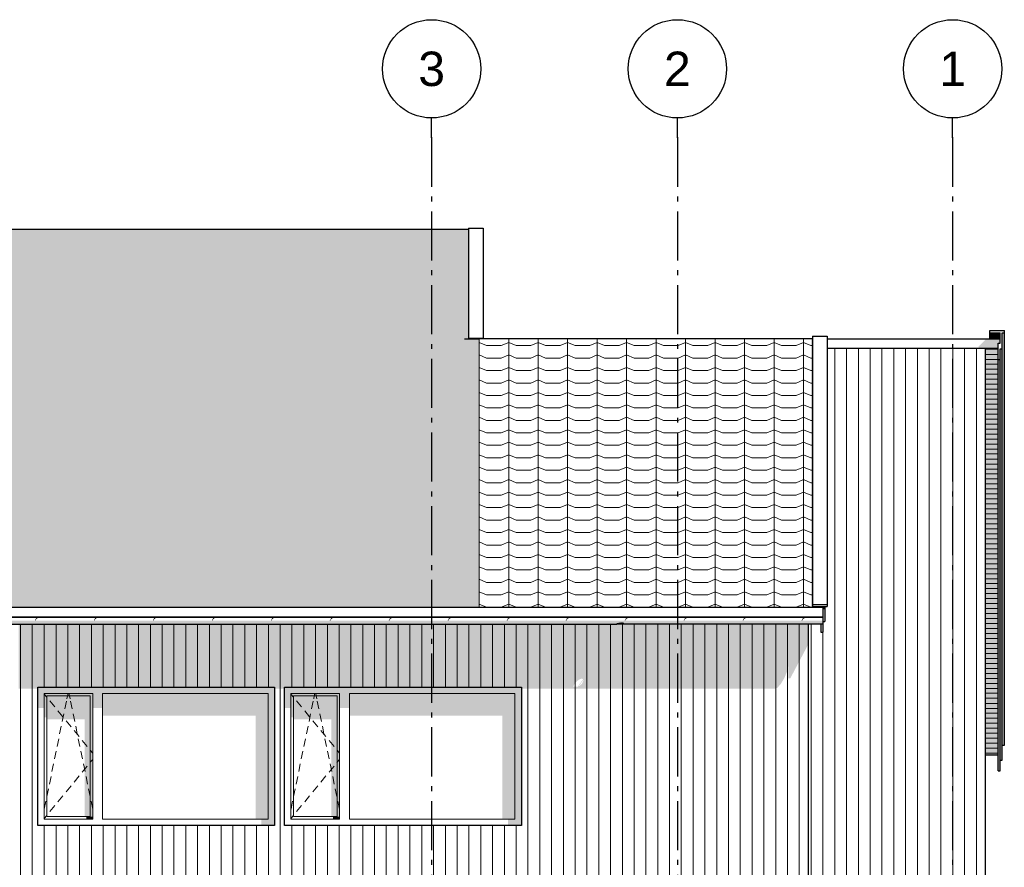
# Model space of a CAD drawing. Header units: millimetres. Extents: x 137515 to 177469, y 32746 to 50300.
# Tile 6 of 6: x 161766 to 171783, y 41676 to 50300. Entities that reach past the tile are written whole.
import ezdxf
from ezdxf.enums import TextEntityAlignment as Align

# ---------------------------------------------------------------- set-up
doc = ezdxf.new("R2010")
doc.units = ezdxf.units.MM
doc.header["$LTSCALE"] = 0.5
doc.header["$MEASUREMENT"] = 0
doc.linetypes.add('Akselinje', pattern=[1500, 1000, -200, 100, -200])
doc.linetypes.add('PLINE', pattern=[0])
for name, color, linetype in [('0(Nye konstruksjoner)', 7, 'Continuous'), ('23-- Yttervegger(Nye konstruksjoner)', 7, 'Continuous'), ('244- Vinduer_ dører_ foldevegger(Nye konstruksjoner)', 7, 'Continuous'), ('26-- Yttertak(Nye konstruksjoner)', 7, 'Continuous'), ('269- Andre deler av yttertak(Nye konstruksjoner)', 7, 'Continuous'), ('82-- Modullinjer(Nye konstruksjoner)', 7, 'Continuous')]:
    doc.layers.add(name, color=color, linetype=linetype)
for name, color, linetype, lineweight in [('234- Vinduer_ dører_ porter(Nye konstruksjoner)', 7, 'Continuous', 0), ('235- Utvendig kledning og overflate(Nye konstruksjoner)', 7, 'Continuous', 0), ('262- Taktekking(Nye konstruksjoner)', 7, 'Continuous', 0)]:
    doc.layers.add(name, color=color, linetype=linetype, lineweight=lineweight)
doc.styles.add('GENERATED_STYLE_1', font='arial.ttf')

# ---------------------------------------------------------------- blocks, each defined once
blk = doc.blocks.new('*X1', base_point=(-14542394, 0))
at = {"layer": '235- Utvendig kledning og overflate(Nye konstruksjoner)', "linetype": 'PLINE'}
for p, q in [((161775, 44151), (161775, 44003)), ((161775, 44000), (161775, 44151)), ((161895, 44151), (161895, 44003)), ((161895, 44000), (161895, 44151)), ((162015, 44151), (162015, 44003)), ((162015, 44000), (162015, 44151)), ((162136, 44151), (162136, 44003)), ((162136, 44000), (162136, 44151)), ((162256, 44151), (162256, 44003)), ((162256, 44000), (162256, 44151)), ((162376, 44151), (162376, 44003)), ((162376, 44000), (162376, 44151)), ((162496, 44151), (162496, 44003)), ((162496, 44000), (162496, 44151)), ((162616, 44151), (162616, 44003)), ((162616, 44000), (162616, 44151)), ((162736, 44151), (162736, 44003)), ((162736, 44000), (162736, 44151)), ((162856, 44151), (162856, 44003)), ((162856, 44000), (162856, 44151)), ((162976, 44151), (162976, 44003)), ((162976, 44000), (162976, 44151)), ((163096, 44151), (163096, 44003)), ((163096, 44000), (163096, 44151)), ((163216, 44151), (163216, 44003)), ((163216, 44000), (163216, 44151)), ((163336, 44151), (163336, 44003)), ((163336, 44000), (163336, 44151)), ((163456, 44151), (163456, 44003)), ((163456, 44000), (163456, 44151)), ((163576, 44151), (163576, 44003)), ((163576, 44000), (163576, 44151)), ((163696, 44151), (163696, 44003)), ((163696, 44000), (163696, 44151)), ((163816, 44151), (163816, 44003)), ((163816, 44000), (163816, 44151)), ((163936, 44151), (163936, 44003)), ((163936, 44000), (163936, 44151)), ((164056, 44151), (164056, 44003)), ((164056, 44000), (164056, 44151)), ((164176, 44151), (164176, 44003)), ((164176, 44000), (164176, 44151)), ((164296, 44151), (164296, 44003)), ((164296, 44000), (164296, 44151)), ((164416, 44151), (164416, 44003)), ((164416, 44000), (164416, 44151)), ((164536, 44151), (164536, 44003)), ((164536, 44000), (164536, 44151)), ((164656, 44151), (164656, 44003)), ((164656, 44000), (164656, 44151)), ((164776, 44151), (164776, 44003)), ((164776, 44000), (164776, 44151)), ((164896, 44151), (164896, 44003)), ((164896, 44000), (164896, 44151)), ((165016, 44151), (165016, 44003)), ((165016, 44000), (165016, 44151)), ((165136, 44151), (165136, 44003)), ((165136, 44000), (165136, 44151)), ((165256, 44151), (165256, 44003)), ((165256, 44000), (165256, 44151)), ((165376, 44151), (165376, 44003)), ((165376, 44000), (165376, 44151)), ((165496, 44151), (165496, 44003)), ((165496, 44000), (165496, 44151)), ((165616, 44151), (165616, 44003)), ((165616, 44000), (165616, 44151)), ((165736, 44151), (165736, 44003)), ((165736, 44000), (165736, 44151)), ((165856, 44151), (165856, 44003)), ((165856, 44000), (165856, 44151)), ((165977, 44151), (165977, 44003)), ((165977, 44000), (165977, 44151)), ((166097, 44151), (166097, 44003)), ((166097, 44000), (166097, 44151)), ((166217, 44151), (166217, 44003)), ((166217, 44000), (166217, 44151)), ((166337, 44151), (166337, 44003)), ((166337, 44000), (166337, 44151)), ((166457, 44151), (166457, 44003)), ((166457, 44000), (166457, 44151)), ((166577, 44151), (166577, 44003)), ((166577, 44000), (166577, 44151)), ((166697, 44151), (166697, 44003)), ((166697, 44000), (166697, 44151)), ((166817, 44151), (166817, 44003)), ((166817, 44000), (166817, 44151)), ((166937, 44151), (166937, 44003)), ((166937, 44000), (166937, 44151)), ((167057, 44151), (167057, 44003)), ((167057, 44000), (167057, 44151)), ((167177, 44151), (167177, 44003)), ((167177, 44000), (167177, 44151)), ((167297, 44151), (167297, 44003)), ((167297, 44000), (167297, 44151)), ((167417, 44151), (167417, 44003)), ((167417, 44000), (167417, 44151)), ((167537, 44151), (167537, 44003)), ((167537, 44000), (167537, 44151)), ((167657, 44151), (167657, 44003)), ((167657, 44000), (167657, 44151)), ((167777, 44151), (167777, 44003)), ((167777, 44000), (167777, 44151)), ((167897, 44151), (167897, 44003)), ((167897, 44000), (167897, 44151)), ((168017, 44151), (168017, 44003)), ((168017, 44000), (168017, 44151)), ((168137, 44151), (168137, 44003)), ((168137, 44000), (168137, 44151)), ((168257, 44151), (168257, 44003)), ((168257, 44000), (168257, 44151)), ((168377, 44151), (168377, 44003)), ((168377, 44000), (168377, 44151)), ((168497, 44151), (168497, 44003)), ((168497, 44000), (168497, 44151)), ((168617, 44151), (168617, 44003)), ((168617, 44000), (168617, 44151)), ((168737, 44151), (168737, 44003)), ((168737, 44000), (168737, 44151)), ((168857, 44151), (168857, 44003)), ((168857, 44000), (168857, 44151)), ((168977, 44151), (168977, 44003)), ((168977, 44000), (168977, 44151)), ((169097, 44151), (169097, 44003)), ((169097, 44000), (169097, 44151)), ((169217, 44151), (169217, 44003)), ((169217, 44000), (169217, 44151)), ((169337, 44151), (169337, 44003)), ((169337, 44000), (169337, 44151)), ((169457, 44151), (169457, 44003)), ((169457, 44000), (169457, 44151)), ((169577, 44151), (169577, 44003)), ((169577, 44000), (169577, 44151)), ((169697, 44151), (169697, 44003)), ((169697, 44000), (169697, 44151)), ((161775, 44003), (161775, 41300)), ((161775, 41300), (161775, 44000)), ((161895, 44003), (161895, 41300)), ((161895, 41300), (161895, 44000)), ((162015, 44003), (162015, 43510)), ((162015, 43510), (162015, 44000)), ((162136, 44003), (162136, 43510)), ((162136, 43510), (162136, 44000)), ((162256, 44003), (162256, 43510)), ((162256, 43510), (162256, 44000)), ((162376, 44003), (162376, 43510)), ((162376, 43510), (162376, 44000)), ((162496, 44003), (162496, 43510)), ((162496, 43510), (162496, 44000)), ((162616, 44003), (162616, 43510)), ((162616, 43510), (162616, 44000)), ((162736, 44003), (162736, 43510)), ((162736, 43510), (162736, 44000)), ((162856, 44003), (162856, 43510)), ((162856, 43510), (162856, 44000)), ((162976, 44003), (162976, 43510)), ((162976, 43510), (162976, 44000)), ((163096, 44003), (163096, 43510)), ((163096, 43510), (163096, 44000)), ((163216, 44003), (163216, 43510)), ((163216, 43510), (163216, 44000)), ((163336, 44003), (163336, 43510)), ((163336, 43510), (163336, 44000)), ((163456, 44003), (163456, 43510)), ((163456, 43510), (163456, 44000)), ((163576, 44003), (163576, 43510)), ((163576, 43510), (163576, 44000)), ((163696, 44003), (163696, 43510)), ((163696, 43510), (163696, 44000)), ((163816, 44003), (163816, 43510)), ((163816, 43510), (163816, 44000)), ((163936, 44003), (163936, 43510)), ((163936, 43510), (163936, 44000)), ((164056, 44003), (164056, 43510)), ((164056, 43510), (164056, 44000)), ((164176, 44003), (164176, 43510)), ((164176, 43510), (164176, 44000)), ((164296, 44003), (164296, 43510)), ((164296, 43510), (164296, 44000)), ((164416, 44003), (164416, 41300)), ((164416, 41300), (164416, 44000)), ((164536, 44003), (164536, 43510)), ((164536, 43510), (164536, 44000)), ((164656, 44003), (164656, 43510)), ((164656, 43510), (164656, 44000)), ((164776, 44003), (164776, 43510)), ((164776, 43510), (164776, 44000)), ((164896, 44003), (164896, 43510)), ((164896, 43510), (164896, 44000)), ((165016, 44003), (165016, 43510)), ((165016, 43510), (165016, 44000)), ((165136, 44003), (165136, 43510)), ((165136, 43510), (165136, 44000)), ((165256, 44003), (165256, 43510)), ((165256, 43510), (165256, 44000)), ((165376, 44003), (165376, 43510)), ((165376, 43510), (165376, 44000)), ((165496, 44003), (165496, 43510)), ((165496, 43510), (165496, 44000)), ((165616, 44003), (165616, 43510)), ((165616, 43510), (165616, 44000)), ((165736, 44003), (165736, 43510)), ((165736, 43510), (165736, 44000)), ((165856, 44003), (165856, 43510)), ((165856, 43510), (165856, 44000)), ((165977, 44003), (165977, 43510)), ((165977, 43510), (165977, 44000)), ((166097, 44003), (166097, 43510)), ((166097, 43510), (166097, 44000)), ((166217, 44003), (166217, 43510)), ((166217, 43510), (166217, 44000)), ((166337, 44003), (166337, 43510)), ((166337, 43510), (166337, 44000)), ((166457, 44003), (166457, 43510)), ((166457, 43510), (166457, 44000)), ((166577, 44003), (166577, 43510)), ((166577, 43510), (166577, 44000)), ((166697, 44003), (166697, 43510)), ((166697, 43510), (166697, 44000)), ((166817, 44003), (166817, 43510)), ((166817, 43510), (166817, 44000)), ((166937, 44003), (166937, 41300)), ((166937, 41300), (166937, 44000)), ((167057, 44003), (167057, 41300)), ((167057, 41300), (167057, 44000)), ((167177, 44003), (167177, 41300)), ((167177, 41300), (167177, 44000)), ((167297, 44003), (167297, 41300)), ((167297, 41300), (167297, 44000)), ((167417, 44003), (167417, 41300)), ((167417, 41300), (167417, 44000)), ((167537, 44003), (167537, 41300)), ((167537, 41300), (167537, 44000)), ((167657, 44003), (167657, 41300)), ((167657, 41300), (167657, 44000)), ((167777, 44003), (167777, 41300)), ((167777, 41300), (167777, 44000)), ((167897, 44003), (167897, 41300)), ((167897, 41300), (167897, 44000)), ((168017, 44003), (168017, 41300)), ((168017, 41300), (168017, 44000)), ((168137, 44003), (168137, 41300)), ((168137, 41300), (168137, 44000)), ((168257, 44003), (168257, 41300)), ((168257, 41300), (168257, 44000)), ((168377, 44003), (168377, 41300)), ((168377, 41300), (168377, 44000)), ((168497, 44003), (168497, 41300)), ((168497, 41300), (168497, 44000)), ((168617, 44003), (168617, 41300)), ((168617, 41300), (168617, 44000)), ((168737, 44003), (168737, 41300)), ((168737, 41300), (168737, 44000)), ((168857, 44003), (168857, 41300)), ((168857, 41300), (168857, 44000)), ((168977, 44003), (168977, 41300)), ((168977, 41300), (168977, 44000)), ((169097, 44003), (169097, 41300)), ((169097, 41300), (169097, 44000)), ((169217, 44003), (169217, 41300)), ((169217, 41300), (169217, 44000)), ((169337, 44003), (169337, 41300)), ((169337, 41300), (169337, 44000)), ((169457, 44003), (169457, 41300)), ((169457, 41300), (169457, 44000)), ((169577, 44003), (169577, 41300)), ((169577, 41300), (169577, 44000)), ((169697, 44003), (169697, 41300)), ((169697, 41300), (169697, 44000)), ((162015, 42100), (162015, 41300)), ((162015, 41300), (162015, 42100)), ((162136, 42100), (162136, 41300)), ((162136, 41300), (162136, 42100)), ((162256, 42100), (162256, 41300)), ((162256, 41300), (162256, 42100)), ((162376, 42100), (162376, 41300)), ((162376, 41300), (162376, 42100)), ((162496, 42100), (162496, 41300)), ((162496, 41300), (162496, 42100)), ((162616, 42100), (162616, 41300)), ((162616, 41300), (162616, 42100)), ((162736, 42100), (162736, 41300)), ((162736, 41300), (162736, 42100)), ((162856, 42100), (162856, 41300)), ((162856, 41300), (162856, 42100)), ((162976, 42100), (162976, 41300)), ((162976, 41300), (162976, 42100)), ((163096, 42100), (163096, 41300)), ((163096, 41300), (163096, 42100)), ((163216, 42100), (163216, 41300)), ((163216, 41300), (163216, 42100)), ((163336, 42100), (163336, 41300)), ((163336, 41300), (163336, 42100)), ((163456, 42100), (163456, 41300)), ((163456, 41300), (163456, 42100)), ((163576, 42100), (163576, 41300)), ((163576, 41300), (163576, 42100)), ((163696, 42100), (163696, 41300)), ((163696, 41300), (163696, 42100)), ((163816, 42100), (163816, 41300)), ((163816, 41300), (163816, 42100)), ((163936, 42100), (163936, 41300)), ((163936, 41300), (163936, 42100)), ((164056, 42100), (164056, 41300)), ((164056, 41300), (164056, 42100)), ((164176, 42100), (164176, 41300)), ((164176, 41300), (164176, 42100)), ((164296, 42100), (164296, 41300)), ((164296, 41300), (164296, 42100)), ((164536, 42100), (164536, 41300)), ((164536, 41300), (164536, 42100)), ((164656, 42100), (164656, 41300)), ((164656, 41300), (164656, 42100)), ((164776, 42100), (164776, 41300)), ((164776, 41300), (164776, 42100)), ((164896, 42100), (164896, 41300)), ((164896, 41300), (164896, 42100)), ((165016, 42100), (165016, 41300)), ((165016, 41300), (165016, 42100)), ((165136, 42100), (165136, 41300)), ((165136, 41300), (165136, 42100)), ((165256, 42100), (165256, 41300)), ((165256, 41300), (165256, 42100)), ((165376, 42100), (165376, 41300)), ((165376, 41300), (165376, 42100)), ((165496, 42100), (165496, 41300)), ((165496, 41300), (165496, 42100)), ((165616, 42100), (165616, 41300)), ((165616, 41300), (165616, 42100)), ((165736, 42100), (165736, 41300)), ((165736, 41300), (165736, 42100)), ((165856, 42100), (165856, 41300)), ((165856, 41300), (165856, 42100)), ((165977, 42100), (165977, 41300)), ((165977, 41300), (165977, 42100)), ((166097, 42100), (166097, 41300)), ((166097, 41300), (166097, 42100)), ((166217, 42100), (166217, 41300)), ((166217, 41300), (166217, 42100)), ((166337, 42100), (166337, 41300)), ((166337, 41300), (166337, 42100)), ((166457, 42100), (166457, 41300)), ((166457, 41300), (166457, 42100)), ((166577, 42100), (166577, 41300)), ((166577, 41300), (166577, 42100)), ((166697, 42100), (166697, 41300)), ((166697, 41300), (166697, 42100)), ((166817, 42100), (166817, 41300)), ((166817, 41300), (166817, 42100))]:
    blk.add_line(p, q, dxfattribs=at)
blk = doc.blocks.new('*X51', base_point=(-14542394, 0))
at = {"layer": '235- Utvendig kledning og overflate(Nye konstruksjoner)', "linetype": 'PLINE'}
for p, q in [((170058, 44800), (170058, 44003)), ((170058, 44000), (170058, 44800)), ((170178, 44800), (170178, 44003)), ((170178, 44000), (170178, 44800)), ((170298, 44800), (170298, 44003)), ((170298, 44000), (170298, 44800)), ((170418, 44800), (170418, 44003)), ((170418, 44000), (170418, 44800)), ((170538, 44800), (170538, 44003)), ((170538, 44000), (170538, 44800)), ((170658, 44800), (170658, 44003)), ((170658, 44000), (170658, 44800)), ((170778, 44800), (170778, 44003)), ((170778, 44000), (170778, 44800)), ((170898, 44800), (170898, 44003)), ((170898, 44000), (170898, 44800)), ((171018, 44800), (171018, 44003)), ((171018, 44000), (171018, 44800)), ((171138, 44800), (171138, 44003)), ((171138, 44000), (171138, 44800)), ((171258, 44800), (171258, 44003)), ((171258, 44000), (171258, 44800)), ((171378, 44800), (171378, 44003)), ((171378, 44000), (171378, 44800)), ((171498, 44800), (171498, 44003)), ((171498, 44000), (171498, 44800)), ((169818, 44151), (169818, 44003)), ((169818, 44000), (169818, 44151)), ((169938, 44151), (169938, 44003)), ((169938, 44000), (169938, 44151)), ((169818, 44003), (169818, 41300)), ((169818, 41300), (169818, 44000)), ((169938, 44003), (169938, 41300)), ((169938, 41300), (169938, 44000)), ((170058, 44003), (170058, 41300)), ((170058, 41300), (170058, 44000)), ((170178, 44003), (170178, 41300)), ((170178, 41300), (170178, 44000)), ((170298, 44003), (170298, 41300)), ((170298, 41300), (170298, 44000)), ((170418, 44003), (170418, 41300)), ((170418, 41300), (170418, 44000)), ((170538, 44003), (170538, 41300)), ((170538, 41300), (170538, 44000)), ((170658, 44003), (170658, 41300)), ((170658, 41300), (170658, 44000)), ((170778, 44003), (170778, 41300)), ((170778, 41300), (170778, 44000)), ((170898, 44003), (170898, 41300)), ((170898, 41300), (170898, 44000)), ((171018, 44003), (171018, 41300)), ((171018, 41300), (171018, 44000)), ((171138, 44003), (171138, 41300)), ((171138, 41300), (171138, 44000)), ((171258, 44003), (171258, 41300)), ((171258, 41300), (171258, 44000)), ((171378, 44003), (171378, 41300)), ((171378, 41300), (171378, 44000)), ((171498, 44003), (171498, 41300)), ((171498, 41300), (171498, 44000))]:
    blk.add_line(p, q, dxfattribs=at)
blk = doc.blocks.new('*X54', base_point=(-14542394, 0))
at = {"layer": '235- Utvendig kledning og overflate(Nye konstruksjoner)', "linetype": 'PLINE'}
for p, q in [((171720, 46946), (171590, 46946)), ((171590, 46946), (171720, 46946)), ((171720, 46895), (171590, 46895)), ((171590, 46895), (171720, 46895)), ((171720, 46844), (171590, 46844)), ((171590, 46844), (171720, 46844)), ((171720, 46794), (171590, 46794)), ((171590, 46794), (171720, 46794)), ((171720, 46743), (171590, 46743)), ((171590, 46743), (171720, 46743)), ((171720, 46692), (171590, 46692)), ((171590, 46692), (171720, 46692)), ((171720, 46641), (171590, 46641)), ((171590, 46641), (171720, 46641)), ((171720, 46591), (171590, 46591)), ((171590, 46591), (171720, 46591)), ((171720, 46540), (171590, 46540)), ((171590, 46540), (171720, 46540)), ((171720, 46489), (171590, 46489)), ((171590, 46489), (171720, 46489)), ((171720, 46439), (171590, 46439)), ((171590, 46439), (171720, 46439)), ((171720, 46388), (171590, 46388)), ((171590, 46388), (171720, 46388)), ((171720, 46337), (171590, 46337)), ((171590, 46337), (171720, 46337)), ((171720, 46286), (171590, 46286)), ((171590, 46286), (171720, 46286)), ((171720, 46236), (171590, 46236)), ((171590, 46236), (171720, 46236)), ((171720, 46185), (171590, 46185)), ((171590, 46185), (171720, 46185)), ((171720, 46134), (171590, 46134)), ((171590, 46134), (171720, 46134)), ((171720, 46083), (171590, 46083)), ((171590, 46083), (171720, 46083)), ((171720, 46033), (171590, 46033)), ((171590, 46033), (171720, 46033)), ((171720, 45982), (171590, 45982)), ((171590, 45982), (171720, 45982)), ((171720, 45931), (171590, 45931)), ((171590, 45931), (171720, 45931)), ((171720, 45881), (171590, 45881)), ((171590, 45881), (171720, 45881)), ((171720, 45830), (171590, 45830)), ((171590, 45830), (171720, 45830)), ((171720, 45779), (171590, 45779)), ((171590, 45779), (171720, 45779)), ((171720, 45728), (171590, 45728)), ((171590, 45728), (171720, 45728)), ((171720, 45678), (171590, 45678)), ((171590, 45678), (171720, 45678)), ((171720, 45627), (171590, 45627)), ((171590, 45627), (171720, 45627)), ((171720, 45576), (171590, 45576)), ((171590, 45576), (171720, 45576)), ((171720, 45525), (171590, 45525)), ((171590, 45525), (171720, 45525)), ((171720, 45475), (171590, 45475)), ((171590, 45475), (171720, 45475)), ((171720, 45424), (171590, 45424)), ((171590, 45424), (171720, 45424)), ((171720, 45373), (171590, 45373)), ((171590, 45373), (171720, 45373)), ((171720, 45323), (171590, 45323)), ((171590, 45323), (171720, 45323)), ((171720, 45272), (171590, 45272)), ((171590, 45272), (171720, 45272)), ((171720, 45221), (171590, 45221)), ((171590, 45221), (171720, 45221)), ((171720, 45170), (171590, 45170)), ((171590, 45170), (171720, 45170)), ((171720, 45120), (171590, 45120)), ((171590, 45120), (171720, 45120)), ((171720, 45069), (171590, 45069)), ((171590, 45069), (171720, 45069)), ((171720, 45018), (171590, 45018)), ((171590, 45018), (171720, 45018)), ((171720, 44967), (171590, 44967)), ((171590, 44967), (171720, 44967)), ((171720, 44917), (171590, 44917)), ((171590, 44917), (171720, 44917)), ((171720, 44866), (171590, 44866)), ((171590, 44866), (171720, 44866)), ((171720, 44815), (171590, 44815)), ((171590, 44815), (171720, 44815)), ((171720, 44765), (171590, 44765)), ((171590, 44765), (171720, 44765)), ((171720, 44714), (171590, 44714)), ((171590, 44714), (171720, 44714)), ((171720, 44663), (171590, 44663)), ((171590, 44663), (171720, 44663)), ((171720, 44612), (171590, 44612)), ((171590, 44612), (171720, 44612)), ((171720, 44562), (171590, 44562)), ((171590, 44562), (171720, 44562)), ((171720, 44511), (171590, 44511)), ((171590, 44511), (171720, 44511)), ((171720, 44460), (171590, 44460)), ((171590, 44460), (171720, 44460)), ((171720, 44409), (171590, 44409)), ((171590, 44409), (171720, 44409)), ((171720, 44359), (171590, 44359)), ((171590, 44359), (171720, 44359)), ((171720, 44308), (171590, 44308)), ((171590, 44308), (171720, 44308)), ((171720, 44257), (171590, 44257)), ((171590, 44257), (171720, 44257)), ((171720, 44207), (171590, 44207)), ((171590, 44207), (171720, 44207)), ((171720, 44156), (171590, 44156)), ((171590, 44156), (171720, 44156)), ((171720, 44105), (171590, 44105)), ((171590, 44105), (171720, 44105)), ((171720, 44054), (171590, 44054)), ((171590, 44054), (171720, 44054)), ((171720, 44004), (171590, 44004)), ((171590, 44004), (171720, 44004)), ((171720, 43953), (171590, 43953)), ((171590, 43953), (171720, 43953)), ((171720, 43902), (171590, 43902)), ((171590, 43902), (171720, 43902)), ((171720, 43851), (171590, 43851)), ((171590, 43851), (171720, 43851)), ((171720, 43801), (171590, 43801)), ((171590, 43801), (171720, 43801)), ((171720, 43750), (171590, 43750)), ((171590, 43750), (171720, 43750)), ((171720, 43699), (171590, 43699)), ((171590, 43699), (171720, 43699)), ((171720, 43649), (171590, 43649)), ((171590, 43649), (171720, 43649)), ((171720, 43598), (171590, 43598)), ((171590, 43598), (171720, 43598)), ((171720, 43547), (171590, 43547)), ((171590, 43547), (171720, 43547)), ((171720, 43496), (171590, 43496)), ((171590, 43496), (171720, 43496)), ((171720, 43446), (171590, 43446)), ((171590, 43446), (171720, 43446)), ((171720, 43395), (171590, 43395)), ((171590, 43395), (171720, 43395)), ((171720, 43344), (171590, 43344)), ((171590, 43344), (171720, 43344)), ((171720, 43293), (171590, 43293)), ((171590, 43293), (171720, 43293)), ((171720, 43243), (171590, 43243)), ((171590, 43243), (171720, 43243)), ((171720, 43192), (171590, 43192)), ((171590, 43192), (171720, 43192)), ((171720, 43141), (171590, 43141)), ((171590, 43141), (171720, 43141)), ((171720, 43091), (171590, 43091)), ((171590, 43091), (171720, 43091)), ((171720, 43040), (171590, 43040)), ((171590, 43040), (171720, 43040)), ((171720, 42989), (171590, 42989)), ((171590, 42989), (171720, 42989)), ((171720, 42938), (171590, 42938)), ((171590, 42938), (171720, 42938)), ((171720, 42888), (171590, 42888)), ((171590, 42888), (171720, 42888)), ((171720, 42837), (171590, 42837)), ((171590, 42837), (171720, 42837))]:
    blk.add_line(p, q, dxfattribs=at)
blk = doc.blocks.new('*X55', base_point=(-14542394, 0))
at = {"layer": '235- Utvendig kledning og overflate(Nye konstruksjoner)', "linetype": 'PLINE'}
for p, q in [((170058, 46953), (170058, 44800)), ((170058, 44800), (170058, 46953)), ((170178, 46953), (170178, 44800)), ((170178, 44800), (170178, 46953)), ((170298, 46953), (170298, 44800)), ((170298, 44800), (170298, 46953)), ((170418, 46953), (170418, 44800)), ((170418, 44800), (170418, 46953)), ((170538, 46953), (170538, 44800)), ((170538, 44800), (170538, 46953)), ((170658, 46953), (170658, 44800)), ((170658, 44800), (170658, 46953)), ((170778, 46953), (170778, 44800)), ((170778, 44800), (170778, 46953)), ((170898, 46953), (170898, 44800)), ((170898, 44800), (170898, 46953)), ((171018, 46953), (171018, 44800)), ((171018, 44800), (171018, 46953)), ((171138, 46953), (171138, 44800)), ((171138, 44800), (171138, 46953)), ((171258, 46953), (171258, 44800)), ((171258, 44800), (171258, 46953)), ((171378, 46953), (171378, 44800)), ((171378, 44800), (171378, 46953)), ((171498, 46953), (171498, 44800)), ((171498, 44800), (171498, 46953))]:
    blk.add_line(p, q, dxfattribs=at)
blk = doc.blocks.new('Standard grid marker[4]_1', base_point=(165957, 49300))
at = {"layer": '82-- Modullinjer(Nye konstruksjoner)', "linetype": 'Akselinje'}
for p, q in [((165957, 49100), (165957, 49300)), ((165957, 49100), (165957, 33946)), ((165957, 33946), (165957, 33746))]:
    blk.add_line(p, q, dxfattribs=at)
at = {"layer": '82-- Modullinjer(Nye konstruksjoner)', "linetype": 'PLINE'}
for centre in [(165957, 49800), (165957, 33246)]:
    blk.add_circle(centre, 500, dxfattribs=at)
at = {"layer": '82-- Modullinjer(Nye konstruksjoner)', "linetype": 'Akselinje'}
for p in [(165957, 49100), (165957, 49100), (165957, 33946), (165957, 33946)]:
    blk.add_point(p, dxfattribs=at)
at = {"layer": '82-- Modullinjer(Nye konstruksjoner)', "style": 'GENERATED_STYLE_1'}
for tag, p in [('AC_MarkerText_1_0', (165957, 49975)), ('AC_MarkerText_1_1', (165957, 33421))]:
    blk.add_attdef(tag, text='', height=350, rotation=360, dxfattribs=at).set_placement(p, align=Align.TOP_CENTER)
blk = doc.blocks.new('Standard grid marker[5]_1', base_point=(168457, 49300))
at = {"layer": '82-- Modullinjer(Nye konstruksjoner)', "linetype": 'Akselinje'}
for p, q in [((168457, 49100), (168457, 49300)), ((168457, 49100), (168457, 33946)), ((168457, 33946), (168457, 33746))]:
    blk.add_line(p, q, dxfattribs=at)
at = {"layer": '82-- Modullinjer(Nye konstruksjoner)', "linetype": 'PLINE'}
for centre in [(168457, 49800), (168457, 33246)]:
    blk.add_circle(centre, 500, dxfattribs=at)
at = {"layer": '82-- Modullinjer(Nye konstruksjoner)', "linetype": 'Akselinje'}
for p in [(168457, 49100), (168457, 49100), (168457, 33946), (168457, 33946)]:
    blk.add_point(p, dxfattribs=at)
at = {"layer": '82-- Modullinjer(Nye konstruksjoner)', "style": 'GENERATED_STYLE_1'}
for tag, p in [('AC_MarkerText_1_0', (168457, 49975)), ('AC_MarkerText_1_1', (168457, 33421))]:
    blk.add_attdef(tag, text='', height=350, rotation=360, dxfattribs=at).set_placement(p, align=Align.TOP_CENTER)
blk = doc.blocks.new('Standard grid marker[6]_1', base_point=(171257, 49300))
at = {"layer": '82-- Modullinjer(Nye konstruksjoner)', "linetype": 'Akselinje'}
for p, q in [((171257, 49100), (171257, 49300)), ((171257, 49100), (171257, 33946)), ((171257, 33946), (171257, 33746))]:
    blk.add_line(p, q, dxfattribs=at)
at = {"layer": '82-- Modullinjer(Nye konstruksjoner)', "linetype": 'PLINE'}
for centre in [(171257, 49800), (171257, 33246)]:
    blk.add_circle(centre, 500, dxfattribs=at)
at = {"layer": '82-- Modullinjer(Nye konstruksjoner)', "linetype": 'Akselinje'}
for p in [(171257, 49100), (171257, 49100), (171257, 33946), (171257, 33946)]:
    blk.add_point(p, dxfattribs=at)
at = {"layer": '82-- Modullinjer(Nye konstruksjoner)', "style": 'GENERATED_STYLE_1'}
for tag, p in [('AC_MarkerText_1_0', (171257, 49975)), ('AC_MarkerText_1_1', (171257, 33421))]:
    blk.add_attdef(tag, text='', height=350, rotation=360, dxfattribs=at).set_placement(p, align=Align.TOP_CENTER)

msp = doc.modelspace()

# ---------------------------------------------------------------- hatches: boundary and pattern name
at = {"layer": '0(Nye konstruksjoner)', "linetype": 'Continuous'}
for points in [[(157007, 44160), (167869, 44160), (167879, 44163), (167888, 44160), (169940, 44160), (169940, 44186), (157007, 44186)], [(161923, 44191), (161921, 44186), (161926, 44186), (161942, 44209), (161938, 44209), (161938, 44213)], [(162521, 44186), (162526, 44186), (162542, 44209), (162538, 44209), (162538, 44213), (162523, 44191)], [(163123, 44191), (163121, 44186), (163126, 44186), (163142, 44209), (163138, 44209), (163138, 44213)], [(163721, 44186), (163726, 44186), (163742, 44209), (163738, 44209), (163738, 44213), (163723, 44191)], [(164323, 44191), (164321, 44186), (164326, 44186), (164342, 44209), (164338, 44209), (164338, 44213)], [(164921, 44186), (164926, 44186), (164942, 44209), (164938, 44209), (164938, 44213), (164923, 44191)], [(165538, 44213), (165523, 44191), (165521, 44186), (165526, 44186), (165542, 44209), (165538, 44209)], [(166121, 44186), (166126, 44186), (166142, 44209), (166138, 44209), (166138, 44213), (166123, 44191)], [(166738, 44213), (166723, 44191), (166721, 44186), (166726, 44186), (166742, 44209), (166738, 44209)], [(167338, 44213), (167323, 44191), (167321, 44186), (167326, 44186), (167342, 44209), (167338, 44209)], [(167938, 44213), (167923, 44191), (167921, 44186), (167926, 44186), (167942, 44209), (167938, 44209)], [(168523, 44191), (168521, 44186), (168526, 44186), (168542, 44209), (168538, 44209), (168538, 44213)], [(169138, 44213), (169123, 44191), (169121, 44186), (169126, 44186), (169142, 44209), (169138, 44209)], [(169723, 44191), (169721, 44186), (169726, 44186), (169742, 44209), (169738, 44209), (169738, 44213)], [(157007, 44160), (157007, 44151), (167841, 44151), (167846, 44156), (167860, 44159), (167869, 44160)], [(167846, 44156), (167841, 44151), (167846, 44151)], [(167846, 44156), (167846, 44151), (167860, 44151), (167860, 44159)], [(167869, 44160), (167860, 44159), (167860, 44151), (167873, 44151), (167879, 44153), (167879, 44163)], [(167879, 44153), (167885, 44151), (167897, 44151), (167897, 44159), (167888, 44160), (167879, 44163)], [(169940, 44160), (167888, 44160), (167897, 44159), (167911, 44156), (167916, 44151), (169940, 44151)], [(167897, 44159), (167897, 44151), (167911, 44151), (167911, 44156)], [(167911, 44156), (167911, 44151), (167916, 44151)]]:
    msp.add_hatch(color=256, dxfattribs=at).paths.add_polyline_path(points)
at = {"layer": '23-- Yttervegger(Nye konstruksjoner)', "linetype": 'Continuous'}
h = msp.add_hatch(color=256, dxfattribs=at)
h.paths.add_polyline_path([(169790, 44151), (161757, 44151), (161757, 43712), (162184, 43712), (161757, 43712), (161757, 43492), (161950, 43492), (161950, 43510), (164360, 43510), (164360, 43492), (164431, 43492), (164431, 43491), (164435, 43491), (164435, 43492), (164460, 43492), (164460, 43510), (166870, 43510), (166870, 43492), (167407, 43492), (167411, 43490), (167419, 43492), (167431, 43492), (167431, 43491), (167435, 43491), (167435, 43492), (168031, 43492), (168031, 43491), (168035, 43491), (168035, 43492), (168631, 43492), (168631, 43491), (168635, 43491), (168635, 43492), (169231, 43492), (169231, 43491), (169235, 43491), (169235, 43492), (169450, 43492), (169475, 43503), (169510, 43543), (169545, 43602), (169571, 43663), (169580, 43712), (169586, 43722), (169586, 43600), (169606, 43600), (169790, 43947)])
h.paths.add_polyline_path([(162191, 43712), (162784, 43712)], flags=0)
h.paths.add_polyline_path([(163384, 43712), (162791, 43712), (163384, 43712)], flags=0)
h.paths.add_polyline_path([(163391, 43712), (163984, 43712)], flags=0)
h.paths.add_polyline_path([(163991, 43712), (164584, 43712)], flags=0)
h.paths.add_polyline_path([(166080, 43712), (164591, 43712)], flags=0)
h.paths.add_polyline_path([(166080, 43712), (166384, 43712), (166080, 43712)], flags=0)
h.paths.add_polyline_path([(166984, 43712), (166391, 43712), (166984, 43712)], flags=0)
h.paths.add_polyline_path([(166991, 43712), (167500, 43712), (167584, 43712)], flags=0)
h.paths.add_polyline_path([(167398, 43514), (167398, 43516), (167411, 43543), (167435, 43569), (167462, 43589), (167486, 43596), (167498, 43590), (167444, 43514)], flags=0)
h.paths.add_polyline_path([(167451, 43515), (167500, 43584), (167500, 43574), (167486, 43543), (167462, 43521)], flags=0)
at = {"layer": '244- Vinduer_ dører_ foldevegger(Nye konstruksjoner)', "linetype": 'Continuous'}
for points in [[(161950, 43510), (161950, 43444), (162016, 43444), (162510, 43444), (162610, 43444), (164294, 43444), (164360, 43444), (164360, 43510)], [(164460, 43444), (164526, 43444), (165020, 43444), (165120, 43444), (166804, 43444), (166870, 43444), (166870, 43510), (164460, 43510)], [(161950, 43298), (162016, 43298), (162016, 43444), (161950, 43444)], [(162016, 43444), (162016, 43419), (162041, 43419), (162485, 43419), (162510, 43419), (162510, 43444)], [(162016, 43419), (162016, 43203), (162041, 43203), (162041, 43419)], [(162485, 43419), (162041, 43419), (162041, 43182), (162412, 43182), (162412, 43181), (162416, 43181), (162416, 43182), (162428, 43182), (162428, 42191), (162485, 42191)], [(162485, 43419), (162485, 42191), (162510, 42191), (162510, 43419)], [(162510, 43444), (162510, 43298), (162610, 43298), (162610, 43444)], [(162610, 43444), (162610, 43218), (163037, 43218), (163037, 43217), (163041, 43217), (163041, 43218), (163637, 43218), (163637, 43217), (163641, 43217), (163641, 43218), (164166, 43218), (164166, 42166), (164294, 42166), (164294, 43444)], [(164294, 43444), (164294, 42166), (164360, 42166), (164360, 43444)], [(164526, 43444), (164460, 43444), (164460, 43298), (164526, 43298)], [(164526, 43444), (164526, 43419), (164551, 43419), (164995, 43419), (165020, 43419), (165020, 43444)], [(164551, 43419), (164526, 43419), (164526, 43203), (164551, 43203)], [(164551, 43419), (164551, 43182), (164812, 43182), (164812, 43181), (164816, 43181), (164816, 43182), (164938, 43182), (164938, 42191), (164995, 42191), (164995, 43419)], [(164995, 43419), (164995, 42191), (165020, 42191), (165020, 43419)], [(165120, 43444), (165020, 43444), (165020, 43298), (165120, 43298)], [(166804, 43444), (165120, 43444), (165120, 43437), (165200, 43437), (165120, 43437), (165120, 43218), (165437, 43218), (165437, 43217), (165441, 43217), (165441, 43218), (166037, 43218), (166037, 43217), (166041, 43217), (166041, 43218), (166637, 43218), (166637, 43217), (166641, 43217), (166641, 43218), (166676, 43218), (166676, 42166), (166804, 42166)], [(166804, 43444), (166804, 42166), (166870, 42166), (166870, 43444)], [(162510, 42191), (162443, 42191), (162443, 42166), (162510, 42166)], [(165020, 42191), (164953, 42191), (164953, 42166), (165020, 42166)], [(164223, 42166), (164223, 42100), (164360, 42100), (164360, 42166)], [(166733, 42166), (166733, 42100), (166870, 42100), (166870, 42166)]]:
    msp.add_hatch(color=256, dxfattribs=at).paths.add_polyline_path(points)
at = {"layer": '26-- Yttertak(Nye konstruksjoner)', "linetype": 'Continuous'}
for points in [[(166330, 47056), (166333, 47056), (166333, 48165), (166330, 48165)], [(169817, 44327), (169829, 44326), (169940, 44326), (169940, 44330), (169832, 44330), (169832, 47053), (169817, 47053)], [(171602, 47053), (171521, 46976), (171521, 46954), (171626, 46954), (171626, 46953), (171720, 46953), (171720, 47007), (171740, 47007), (171740, 47053)], [(171590, 46953), (171590, 42819), (171720, 42819), (171720, 46953)]]:
    msp.add_hatch(color=256, dxfattribs=at).paths.add_polyline_path(points)
at = {"layer": '262- Taktekking(Nye konstruksjoner)', "linetype": 'Continuous'}
h = msp.add_hatch(dxfattribs=at)
h.set_pattern_fill('Tak_03_0001', color=256, style=0, pattern_type=2)
h.set_pattern_definition([(90, (144074.4, 44320.8), (-300, 0), []), (337.0902, (144074.4, 44352.5), (300, 126.7855), [81.4227, -244.2682]), (337.0902, (144374.4, 44352.5), (300, 126.7855), [81.4227, -244.2682]), (360, (144149.39, 44320.8), (-6e-06, 126.7855), [150, -150]), (22.9098, (144299.4, 44320.8), (-300, 126.7855), [81.4227, -244.268]), (22.9098, (144599.4, 44320.8), (-300, 126.7855), [81.4227, -244.268])])
h.paths.add_polyline_path([(144177, 48165), (144177, 44321), (166440, 44321), (166440, 47056), (166333, 47056), (166333, 48165)])
h = msp.add_hatch(dxfattribs=at)
h.set_pattern_fill('Tak_03_0001', color=256, style=0, pattern_type=2)
h.set_pattern_definition([(90, (166440.4, 44320.8), (-300, 0), []), (337.09, (166440.4, 44352.5), (300, 126.785), [81.423, -244.268]), (337.09, (166740.4, 44352.5), (300, 126.785), [81.423, -244.268]), (2e-11, (166515.39, 44320.8), (-6e-06, 126.7855), [150, -150]), (22.91, (166665.4, 44320.8), (-300, 126.785), [81.423, -244.268]), (22.91, (166965.4, 44320.8), (-300, 126.785), [81.423, -244.268])])
h.paths.add_polyline_path([(166440, 47053), (166440, 44321), (169940, 44321), (169940, 44330), (169832, 44330), (169832, 47053)])
at = {"layer": '269- Andre deler av yttertak(Nye konstruksjoner)', "linetype": 'Continuous'}
for points in [[(171635, 47115), (171635, 47053), (171740, 47053), (171740, 47115)], [(171760, 47115), (171760, 42918), (171783, 42918), (171783, 47115)], [(171760, 46952), (171740, 46952), (171740, 42765), (171760, 42765)], [(171720, 46844), (171720, 42656), (171740, 42656), (171740, 46844)], [(169940, 44330), (169940, 44301), (169957, 44301), (169957, 44330)]]:
    msp.add_hatch(color=256, dxfattribs=at).paths.add_polyline_path(points)

# ---------------------------------------------------------------- linework, layer by layer
at = {"layer": '0(Nye konstruksjoner)', "linetype": 'PLINE'}
for p, q in [((157007, 44221), (169940, 44221)), ((161938, 44209), (161938, 44213)), ((161938, 44213), (161942, 44213)), ((161942, 44209), (161938, 44209)), ((161942, 44213), (161942, 44209)), ((162538, 44209), (162538, 44213)), ((162538, 44213), (162542, 44213)), ((162542, 44209), (162538, 44209)), ((162542, 44213), (162542, 44209)), ((163138, 44209), (163138, 44213)), ((163138, 44213), (163142, 44213)), ((163142, 44209), (163138, 44209)), ((163142, 44213), (163142, 44209)), ((163738, 44209), (163738, 44213)), ((163738, 44213), (163742, 44213)), ((163742, 44209), (163738, 44209)), ((163742, 44213), (163742, 44209)), ((164338, 44209), (164338, 44213)), ((164338, 44213), (164342, 44213)), ((164342, 44209), (164338, 44209)), ((164342, 44213), (164342, 44209)), ((164938, 44209), (164938, 44213)), ((164938, 44213), (164942, 44213)), ((164942, 44209), (164938, 44209)), ((164942, 44213), (164942, 44209)), ((165538, 44209), (165538, 44213)), ((165538, 44213), (165542, 44213)), ((165542, 44209), (165538, 44209)), ((165542, 44213), (165542, 44209)), ((166138, 44209), (166138, 44213)), ((166138, 44213), (166142, 44213)), ((166142, 44209), (166138, 44209)), ((166142, 44213), (166142, 44209)), ((166738, 44209), (166738, 44213)), ((166738, 44213), (166742, 44213)), ((166742, 44209), (166738, 44209)), ((166742, 44213), (166742, 44209)), ((167338, 44209), (167338, 44213)), ((167338, 44213), (167342, 44213)), ((167342, 44209), (167338, 44209)), ((167342, 44213), (167342, 44209)), ((167938, 44209), (167938, 44213)), ((167938, 44213), (167942, 44213)), ((167942, 44209), (167938, 44209)), ((167942, 44213), (167942, 44209)), ((168538, 44209), (168538, 44213)), ((168538, 44213), (168542, 44213)), ((168542, 44209), (168538, 44209)), ((168542, 44213), (168542, 44209)), ((169138, 44209), (169138, 44213)), ((169138, 44213), (169142, 44213)), ((169142, 44209), (169138, 44209)), ((169142, 44213), (169142, 44209)), ((169738, 44209), (169738, 44213)), ((169738, 44213), (169742, 44213)), ((169742, 44209), (169738, 44209)), ((169742, 44213), (169742, 44209)), ((169940, 44186), (169940, 44221)), ((169940, 44160), (169940, 44186)), ((157007, 44151), (167841, 44151)), ((167841, 44151), (167846, 44156)), ((167846, 44151), (167841, 44151)), ((167846, 44156), (167860, 44159)), ((167860, 44151), (167846, 44151)), ((167860, 44159), (167869, 44160)), ((167879, 44151), (167860, 44151)), ((167869, 44160), (167879, 44163)), ((167879, 44163), (167888, 44160)), ((167897, 44151), (167879, 44151)), ((167897, 44159), (167888, 44160)), ((167911, 44156), (167897, 44159)), ((167911, 44151), (167897, 44151)), ((167911, 44156), (167916, 44151)), ((167916, 44151), (167911, 44151)), ((169940, 44151), (167916, 44151)), ((169940, 44151), (169940, 44160))]:
    msp.add_line(p, q, dxfattribs=at)
at = {"layer": '23-- Yttervegger(Nye konstruksjoner)', "linetype": 'PLINE'}
for p, q in [((171590, 46953), (169980, 46953)), ((171590, 44800), (171590, 46953)), ((171590, 41300), (171590, 44800)), ((169790, 41300), (169790, 44151))]:
    msp.add_line(p, q, dxfattribs=at)
at = {"layer": '234- Vinduer_ dører_ porter(Nye konstruksjoner)', "linetype": 'PLINE'}
for p, q in [((162016, 43444), (162016, 42166)), ((162510, 43444), (162016, 43444)), ((162016, 43438), (162041, 43408)), ((162041, 43419), (162041, 42191)), ((162485, 43419), (162041, 43419)), ((162041, 43408), (162042, 43407)), ((162247, 43391), (162253, 43419)), ((162253, 43419), (162258, 43444)), ((162273, 43419), (162268, 43444)), ((162279, 43391), (162273, 43419)), ((162485, 42191), (162485, 43419)), ((162510, 42166), (162510, 43444)), ((162610, 43444), (162610, 42166)), ((164294, 43444), (162610, 43444)), ((164294, 42166), (164294, 43444)), ((164526, 43444), (164526, 42166)), ((165020, 43444), (164526, 43444)), ((164526, 43438), (164551, 43408)), ((164551, 43419), (164551, 42191)), ((164995, 43419), (164551, 43419)), ((164551, 43408), (164552, 43407)), ((164757, 43391), (164763, 43419)), ((164763, 43419), (164768, 43444)), ((164783, 43419), (164778, 43444)), ((164789, 43391), (164783, 43419)), ((164995, 42191), (164995, 43419)), ((165020, 42166), (165020, 43444)), ((165120, 43444), (165120, 42166)), ((166804, 43444), (165120, 43444)), ((166804, 42166), (166804, 43444)), ((162073, 43368), (162124, 43307)), ((162226, 43287), (162242, 43366)), ((162300, 43287), (162284, 43366)), ((164583, 43368), (164634, 43307)), ((164736, 43287), (164752, 43366)), ((164810, 43287), (164794, 43366)), ((162156, 43268), (162206, 43206)), ((162200, 43160), (162216, 43238)), ((162326, 43160), (162310, 43238)), ((164666, 43268), (164716, 43206)), ((164710, 43160), (164726, 43238)), ((164836, 43160), (164820, 43238)), ((162173, 43032), (162190, 43111)), ((162238, 43167), (162289, 43105)), ((162352, 43032), (162336, 43111)), ((164683, 43032), (164700, 43111)), ((164748, 43167), (164799, 43105)), ((164862, 43032), (164846, 43111)), ((162147, 42905), (162163, 42984)), ((162320, 43067), (162371, 43005)), ((162378, 42905), (162362, 42984)), ((164657, 42905), (164673, 42984)), ((164830, 43067), (164881, 43005)), ((164888, 42905), (164872, 42984)), ((162403, 42966), (162454, 42904)), ((164913, 42966), (164964, 42904)), ((162121, 42778), (162137, 42856)), ((162404, 42778), (162388, 42856)), ((162484, 42867), (162485, 42866)), ((162485, 42866), (162510, 42836)), ((162485, 42744), (162510, 42774)), ((164631, 42778), (164647, 42856)), ((164914, 42778), (164898, 42856)), ((164994, 42867), (164995, 42866)), ((164995, 42866), (165020, 42836)), ((164995, 42744), (165020, 42774)), ((162095, 42650), (162111, 42729)), ((162403, 42644), (162454, 42706)), ((162431, 42650), (162414, 42729)), ((162484, 42743), (162485, 42744)), ((164605, 42650), (164621, 42729)), ((164913, 42644), (164964, 42706)), ((164941, 42650), (164924, 42729)), ((164994, 42743), (164995, 42744)), ((162069, 42523), (162085, 42601)), ((162320, 42543), (162371, 42605)), ((162457, 42523), (162441, 42601)), ((164579, 42523), (164595, 42601)), ((164830, 42543), (164881, 42605)), ((164967, 42523), (164951, 42601)), ((162043, 42396), (162059, 42474)), ((162238, 42443), (162289, 42505)), ((162483, 42396), (162467, 42474)), ((164553, 42396), (164569, 42474)), ((164748, 42443), (164799, 42505)), ((164993, 42396), (164977, 42474)), ((162156, 42342), (162206, 42404)), ((164666, 42342), (164716, 42404)), ((162017, 42268), (162033, 42347)), ((162073, 42242), (162124, 42303)), ((162509, 42268), (162493, 42347)), ((164527, 42268), (164543, 42347)), ((164583, 42242), (164634, 42303)), ((165019, 42268), (165003, 42347)), ((162016, 42172), (162041, 42202)), ((162041, 42202), (162042, 42203)), ((162041, 42191), (162485, 42191)), ((164526, 42172), (164551, 42202)), ((164551, 42202), (164552, 42203)), ((164551, 42191), (164995, 42191)), ((162016, 42166), (162510, 42166)), ((162610, 42166), (164294, 42166)), ((164526, 42166), (165020, 42166)), ((165120, 42166), (166804, 42166))]:
    msp.add_line(p, q, dxfattribs=at)
at = {"layer": '244- Vinduer_ dører_ foldevegger(Nye konstruksjoner)', "linetype": 'PLINE'}
for p, q in [((161950, 42100), (161950, 43510)), ((161950, 43510), (164360, 43510)), ((164360, 43510), (164360, 42100)), ((164460, 42100), (164460, 43510)), ((164460, 43510), (166870, 43510)), ((166870, 43510), (166870, 42100)), ((164360, 42100), (161950, 42100)), ((166870, 42100), (164460, 42100))]:
    msp.add_line(p, q, dxfattribs=at)
at = {"layer": '26-- Yttertak(Nye konstruksjoner)', "linetype": 'PLINE'}
for p, q in [((166333, 48165), (144177, 48165)), ((166290, 47053), (166440, 47053)), ((166440, 47053), (166440, 47056)), ((169832, 47053), (166440, 47053)), ((169980, 47053), (171740, 47053)), ((171720, 46953), (171590, 46953)), ((144177, 44321), (166440, 44321)), ((166440, 44321), (169940, 44321)), ((169940, 44321), (169940, 44330)), ((169940, 44221), (169940, 44321)), ((166440, 44221), (144074, 44221)), ((169940, 44221), (166440, 44221)), ((171590, 42819), (171720, 42819))]:
    msp.add_line(p, q, dxfattribs=at)
at = {"layer": '269- Andre deler av yttertak(Nye konstruksjoner)', "linetype": 'PLINE'}
for p, q in [((166333, 48180), (166333, 47060)), ((166333, 48180), (166481, 48180)), ((166333, 48180), (166333, 48180)), ((166333, 48180), (166481, 48180)), ((166481, 48180), (166481, 47060)), ((166481, 48180), (166481, 48180)), ((169832, 47081), (169832, 44348)), ((169832, 47081), (169980, 47081)), ((169980, 47081), (169980, 44348)), ((171635, 47115), (171635, 47137)), ((171635, 47137), (171783, 47137)), ((171635, 47115), (171740, 47115)), ((171635, 47053), (171635, 47115)), ((171740, 47007), (171740, 47115)), ((171760, 47115), (171783, 47115)), ((171760, 46952), (171760, 47115)), ((171783, 47115), (171783, 47137)), ((171783, 42918), (171783, 47115)), ((166333, 47060), (166333, 47056)), ((166333, 47060), (166481, 47060)), ((166481, 47060), (166481, 47053)), ((171720, 46844), (171720, 47007)), ((171720, 47007), (171740, 47007)), ((171740, 46844), (171740, 46952)), ((171740, 46952), (171760, 46952)), ((171760, 42765), (171760, 46952)), ((171720, 42656), (171720, 46844)), ((171720, 46844), (171740, 46844)), ((171740, 42656), (171740, 46844)), ((169832, 44348), (169832, 44330)), ((169832, 44348), (169980, 44348)), ((169832, 44330), (169980, 44330)), ((169957, 44330), (169957, 44177)), ((169980, 44348), (169980, 44330)), ((169940, 44177), (169957, 44177)), ((169917, 44151), (169917, 44068)), ((169937, 44151), (169937, 44068)), ((169917, 44068), (169937, 44068)), ((171760, 42918), (171783, 42918)), ((171740, 42765), (171760, 42765)), ((171720, 42656), (171740, 42656))]:
    msp.add_line(p, q, dxfattribs=at)

# ---------------------------------------------------------------- block references
at = {"layer": '23-- Yttervegger(Nye konstruksjoner)'}
for name in ['*X55', '*X51', '*X1']:
    msp.add_blockref(name, (-14542394, 0), dxfattribs=at)
at = {"layer": '26-- Yttertak(Nye konstruksjoner)'}
msp.add_blockref('*X54', (-14542394, 0), dxfattribs=at)
at = {"layer": '82-- Modullinjer(Nye konstruksjoner)', "linetype": 'PLINE'}
ref = msp.add_blockref('Standard grid marker[4]_1', (165957, 49300), dxfattribs=at)
ref.add_attrib('AC_MarkerText_1', '3', dxfattribs={"color": 7, "height": 350, "rotation": 360, "style": 'GENERATED_STYLE_1'}).set_placement((165957, 49975), align=Align.TOP_CENTER)
ref.add_attrib('AC_MarkerText_1_1', '3', dxfattribs={"color": 7, "height": 350, "rotation": 360, "style": 'GENERATED_STYLE_1'}).set_placement((165957, 33421), align=Align.TOP_CENTER)
ref = msp.add_blockref('Standard grid marker[5]_1', (168457, 49300), dxfattribs=at)
ref.add_attrib('AC_MarkerText_1', '2', dxfattribs={"color": 7, "height": 350, "rotation": 360, "style": 'GENERATED_STYLE_1'}).set_placement((168457, 49975), align=Align.TOP_CENTER)
ref.add_attrib('AC_MarkerText_1_1', '2', dxfattribs={"color": 7, "height": 350, "rotation": 360, "style": 'GENERATED_STYLE_1'}).set_placement((168457, 33421), align=Align.TOP_CENTER)
ref = msp.add_blockref('Standard grid marker[6]_1', (171257, 49300), dxfattribs=at)
ref.add_attrib('AC_MarkerText_1', '1', dxfattribs={"color": 7, "height": 350, "rotation": 360, "style": 'GENERATED_STYLE_1'}).set_placement((171257, 49975), align=Align.TOP_CENTER)
ref.add_attrib('AC_MarkerText_1_1', '1', dxfattribs={"color": 7, "height": 350, "rotation": 360, "style": 'GENERATED_STYLE_1'}).set_placement((171257, 33421), align=Align.TOP_CENTER)

doc.saveas('drawing.dxf')
